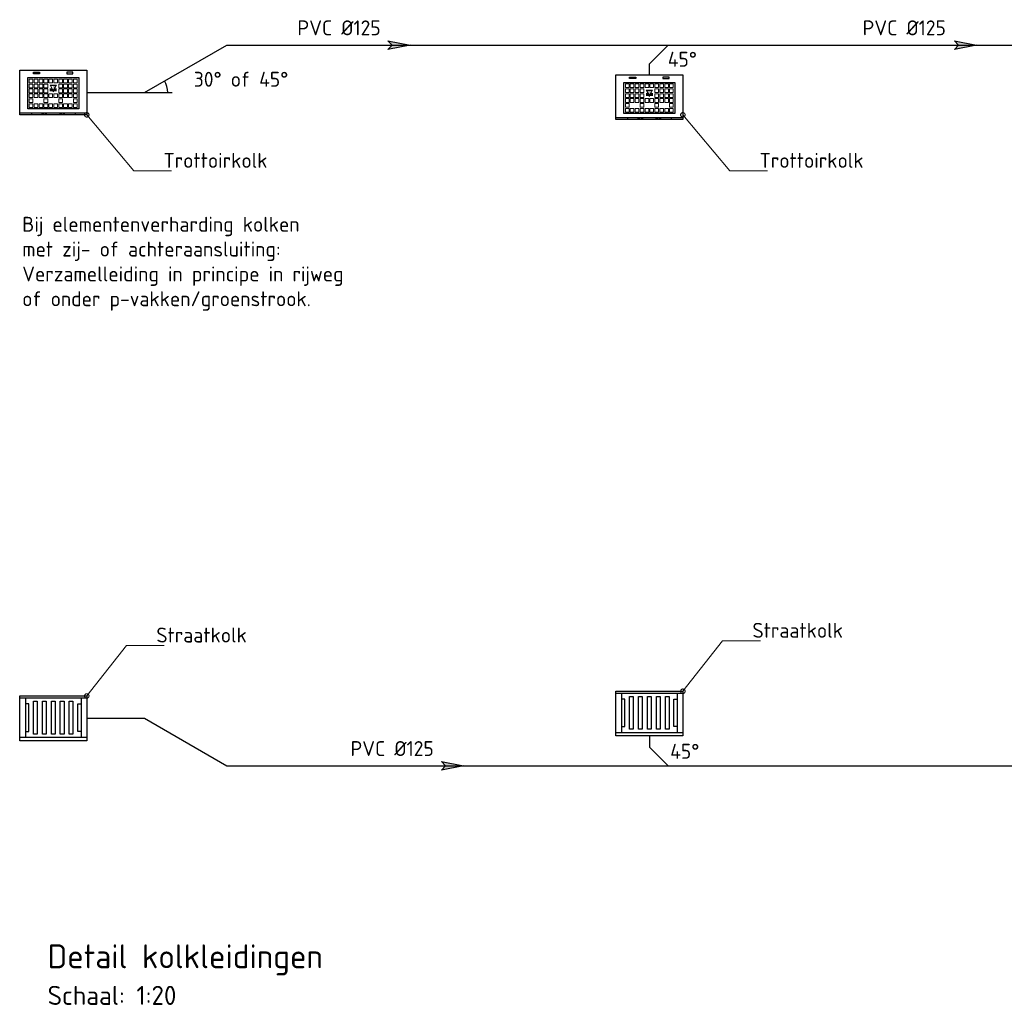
# Model space of a CAD drawing. Header units: metres. Extents: x 92403 to 95147, y 464428 to 465602.
# Tile 133 of 256: x 92600.13 to 92603.43, y 464978.37 to 464981.66. Entities that reach past the tile are written whole.
import ezdxf
from ezdxf import colors
from ezdxf.entities.mleader import LeaderData, LeaderLine
from ezdxf.math import Vec2, Vec3

# ---------------------------------------------------------------- set-up
doc = ezdxf.new("R2010")
doc.units = ezdxf.units.M
doc.linetypes.add('DASHED2', pattern=[0.375, 0.25, -0.125])
doc.linetypes.add('RI-HWA', pattern=[7.4, 5, -2.4])
doc.layers.get('0').update_dxf_attribs({"linetype": 'CONTINUOUS'})
for name, color, linetype, lineweight in [('B-WE-RI-HWA_KOLK-O', 150, 'CONTINUOUS', 18), ('B-WE-VH-DETAIL1-T25', 7, 'CONTINUOUS', 25), ('N-WE-RI-PUT_BETON-G', 7, 'CONTINUOUS', 35), ('R-WE-RI-HWA_TRANSPORTLEIDING-G', 150, 'RI-HWA', 35), ('X-XX-AL-DETAIL2-T25', 7, 'CONTINUOUS', 25), ('X-XX-AL-T25', 7, 'CONTINUOUS', 25), ('X-XX-AL-TEKENBLAD_TITELBLOK-T18', 10, 'CONTINUOUS', 18), ('X-XX-AL-VERWIJZING-T50', 7, 'CONTINUOUS', 50)]:
    doc.layers.add(name, color=color, linetype=linetype, lineweight=lineweight)
doc.styles.add('NLCS-ISO-ANNOTATIEF-T25', font='NLCS-ISO.ttf', dxfattribs={"height": 2.5})
doc.styles.add('NLCS-ISO-M10000-T50', font='NLCS-ISO.ttf', dxfattribs={"height": 50})
doc.styles.add('NLCS-ISO-M20-T25', font='NLCS-ISO.ttf', dxfattribs={"height": 0.05})
doc.styles.add('NLCS-ISO-M50-T18', font='NLCS-ISO.ttf', dxfattribs={"height": 0.09})
doc.styles.add('StyleLucida Sans Unicode', font='l_10646.ttf')

# ---------------------------------------------------------------- blocks, each defined once
blk = doc.blocks.new('_DotSmall')
at = {"const_width": 0.5}
blk.add_lwpolyline([(-0.0625, 0, 1), (0.0625, 0, 1)], format="xyb", close=True, dxfattribs=at)
blk = doc.blocks.new('stroomrichting 1')
at = {"layer": 'X-XX-AL-DETAIL2-T25', "linetype": 'Continuous', "transparency": 33554687}
h = blk.add_hatch(color=256, dxfattribs=at)
h.dxf.hatch_style = 1
h.paths.add_polyline_path([(38.6415, -2.6352), (38.7158, -2.6498), (38.6415, -2.6644), (38.6553, -2.6498)])
at = {"layer": 'X-XX-AL-DETAIL2-T25', "linetype": 'Continuous', "flags": 128}
blk.add_lwpolyline([(38.6415, -2.6352), (38.7158, -2.6498), (38.6415, -2.6644), (38.6553, -2.6498)], close=True, dxfattribs=at)

msp = doc.modelspace()

# ---------------------------------------------------------------- linework, layer by layer
at = {"layer": 'B-WE-RI-HWA_KOLK-O', "linetype": 'Continuous', "lineweight": 25, "flags": 128}
for points in [[(92600.125283, 464981.341672), (92600.125283, 464981.491672), (92600.350283, 464981.491672), (92600.350283, 464981.341672), (92600.125283, 464981.341672)], [(92600.173896, 464981.484387), (92600.191946, 464981.484387), (92600.191946, 464981.47974), (92600.171696, 464981.47974), (92600.171696, 464981.484387), (92600.173896, 464981.484387)], [(92600.301671, 464981.484387), (92600.283621, 464981.484387), (92600.283621, 464981.47974), (92600.303871, 464981.47974), (92600.303871, 464981.484387), (92600.301671, 464981.484387)], [(92602.125283, 464981.325831), (92602.125283, 464981.475831), (92602.350283, 464981.475831), (92602.350283, 464981.325831), (92602.125283, 464981.325831)], [(92602.173896, 464981.468546), (92602.191946, 464981.468546), (92602.191946, 464981.463899), (92602.171696, 464981.463899), (92602.171696, 464981.468546), (92602.173896, 464981.468546)], [(92602.301671, 464981.468546), (92602.283621, 464981.468546), (92602.283621, 464981.463899), (92602.303871, 464981.463899), (92602.303871, 464981.468546), (92602.301671, 464981.468546)], [(92600.125283, 464981.348041), (92600.350283, 464981.348041)], [(92600.164428, 464981.348041), (92600.164428, 464981.341672)], [(92600.311139, 464981.348041), (92600.311139, 464981.341672)], [(92602.125283, 464981.3322), (92602.350283, 464981.3322)], [(92602.164428, 464981.3322), (92602.164428, 464981.325831)], [(92602.311139, 464981.3322), (92602.311139, 464981.325831)], [(92602.125283, 464979.258027), (92602.125283, 464979.408027), (92602.350283, 464979.408027), (92602.350283, 464979.258027), (92602.125283, 464979.258027)], [(92600.125283, 464979.242186), (92600.125283, 464979.392186), (92600.350283, 464979.392186), (92600.350283, 464979.242186), (92600.125283, 464979.242186)], [(92600.125283, 464979.385451), (92600.350283, 464979.385451)], [(92600.14433, 464979.385451), (92600.14433, 464979.253918)], [(92600.331237, 464979.385451), (92600.331237, 464979.253918)], [(92602.125283, 464979.401292), (92602.350283, 464979.401292)], [(92602.14433, 464979.401292), (92602.14433, 464979.269759)], [(92602.14433, 464979.289307), (92602.15563, 464979.289307), (92602.15563, 464979.381744), (92602.14433, 464979.381744)], [(92602.331237, 464979.289307), (92602.319937, 464979.289307), (92602.319937, 464979.381744), (92602.331237, 464979.381744)], [(92602.331237, 464979.401292), (92602.331237, 464979.269759)], [(92600.14433, 464979.273466), (92600.15563, 464979.273466), (92600.15563, 464979.365903), (92600.14433, 464979.365903)], [(92600.331237, 464979.273466), (92600.319937, 464979.273466), (92600.319937, 464979.365903), (92600.331237, 464979.365903)], [(92600.125283, 464979.253918), (92600.350283, 464979.253918)], [(92602.125283, 464979.269759), (92602.350283, 464979.269759)]]:
    msp.add_lwpolyline(points, dxfattribs=at)
for points in [[(92600.152283, 464981.466465), (92600.323283, 464981.466465), (92600.323283, 464981.361465), (92600.152283, 464981.361465)], [(92602.152283, 464981.450624), (92602.323283, 464981.450624), (92602.323283, 464981.345624), (92602.152283, 464981.345624)], [(92600.184013, 464979.37489), (92600.184013, 464979.264479), (92600.171554, 464979.264479), (92600.171554, 464979.37489)], [(92600.214013, 464979.37489), (92600.214013, 464979.264479), (92600.201554, 464979.264479), (92600.201554, 464979.37489)], [(92600.244013, 464979.37489), (92600.244013, 464979.264479), (92600.231554, 464979.264479), (92600.231554, 464979.37489)], [(92600.274013, 464979.37489), (92600.274013, 464979.264479), (92600.261554, 464979.264479), (92600.261554, 464979.37489)], [(92600.304013, 464979.37489), (92600.304013, 464979.264479), (92600.291554, 464979.264479), (92600.291554, 464979.37489)], [(92602.184013, 464979.390731), (92602.184013, 464979.28032), (92602.171554, 464979.28032), (92602.171554, 464979.390731)], [(92602.214013, 464979.390731), (92602.214013, 464979.28032), (92602.201554, 464979.28032), (92602.201554, 464979.390731)], [(92602.244013, 464979.390731), (92602.244013, 464979.28032), (92602.231554, 464979.28032), (92602.231554, 464979.390731)], [(92602.274013, 464979.390731), (92602.274013, 464979.28032), (92602.261554, 464979.28032), (92602.261554, 464979.390731)], [(92602.304013, 464979.390731), (92602.304013, 464979.28032), (92602.291554, 464979.28032), (92602.291554, 464979.390731)]]:
    msp.add_lwpolyline(points, close=True, dxfattribs=at)
at = {"layer": 'B-WE-RI-HWA_KOLK-O', "linetype": 'Continuous', "lineweight": 25}
for centre in [(92600.207545, 464981.356681), (92600.268022, 464981.356681), (92602.207545, 464981.34084), (92602.268022, 464981.34084)]:
    msp.add_arc(centre, 0.013317, 220.452263, 319.547737, dxfattribs=at)
at = {"layer": 'N-WE-RI-PUT_BETON-G', "color": 7, "linetype": 'Continuous', "lineweight": 13}
for p, q in [((92600.157283, 464981.461465), (92600.169783, 464981.461465)), ((92600.157283, 464981.448965), (92600.157283, 464981.461465)), ((92600.169783, 464981.461465), (92600.169783, 464981.448965)), ((92600.173783, 464981.461465), (92600.186283, 464981.461465)), ((92600.173783, 464981.448965), (92600.173783, 464981.461465)), ((92600.186283, 464981.461465), (92600.186283, 464981.448965)), ((92600.190283, 464981.448965), (92600.190283, 464981.461465)), ((92600.190283, 464981.461465), (92600.202783, 464981.461465)), ((92600.202783, 464981.461465), (92600.202783, 464981.448965)), ((92600.206783, 464981.461465), (92600.219283, 464981.461465)), ((92600.206783, 464981.448965), (92600.206783, 464981.461465)), ((92600.219283, 464981.461465), (92600.219283, 464981.448965)), ((92600.223283, 464981.461465), (92600.235783, 464981.461465)), ((92600.223283, 464981.448965), (92600.223283, 464981.461465)), ((92600.235783, 464981.461465), (92600.235783, 464981.448965)), ((92600.239783, 464981.448965), (92600.239783, 464981.461465)), ((92600.239783, 464981.461465), (92600.252283, 464981.461465)), ((92600.252283, 464981.461465), (92600.252283, 464981.448965)), ((92600.256283, 464981.461465), (92600.268783, 464981.461465)), ((92600.256283, 464981.448965), (92600.256283, 464981.461465)), ((92600.268783, 464981.461465), (92600.268783, 464981.448965)), ((92600.272783, 464981.461465), (92600.285283, 464981.461465)), ((92600.272783, 464981.448965), (92600.272783, 464981.461465)), ((92600.285283, 464981.461465), (92600.285283, 464981.448965)), ((92600.289283, 464981.448965), (92600.289283, 464981.461465)), ((92600.289283, 464981.461465), (92600.301783, 464981.461465)), ((92600.301783, 464981.461465), (92600.301783, 464981.448965)), ((92600.305783, 464981.461465), (92600.318283, 464981.461465)), ((92600.305783, 464981.448965), (92600.305783, 464981.461465)), ((92600.318283, 464981.461465), (92600.318283, 464981.448965)), ((92600.169783, 464981.448965), (92600.157283, 464981.448965)), ((92600.157283, 464981.444965), (92600.169783, 464981.444965)), ((92600.157283, 464981.432465), (92600.157283, 464981.444965)), ((92600.169783, 464981.432465), (92600.157283, 464981.432465)), ((92600.157283, 464981.428465), (92600.169783, 464981.428465)), ((92600.157283, 464981.415965), (92600.157283, 464981.428465)), ((92600.169783, 464981.444965), (92600.169783, 464981.432465)), ((92600.169783, 464981.428465), (92600.169783, 464981.415965)), ((92600.186283, 464981.448965), (92600.173783, 464981.448965)), ((92600.173783, 464981.444965), (92600.186283, 464981.444965)), ((92600.173783, 464981.432465), (92600.173783, 464981.444965)), ((92600.186283, 464981.432465), (92600.173783, 464981.432465)), ((92600.173783, 464981.428465), (92600.186283, 464981.428465)), ((92600.173783, 464981.415965), (92600.173783, 464981.428465)), ((92600.186283, 464981.444965), (92600.186283, 464981.432465)), ((92600.186283, 464981.428465), (92600.186283, 464981.415965)), ((92600.202783, 464981.448965), (92600.190283, 464981.448965)), ((92600.190283, 464981.444965), (92600.202783, 464981.444965)), ((92600.190283, 464981.432465), (92600.190283, 464981.444965)), ((92600.202783, 464981.432465), (92600.190283, 464981.432465)), ((92600.190283, 464981.428465), (92600.202783, 464981.428465)), ((92600.190283, 464981.415965), (92600.190283, 464981.428465)), ((92600.202783, 464981.444965), (92600.202783, 464981.432465)), ((92600.202783, 464981.428465), (92600.202783, 464981.415965)), ((92600.219283, 464981.448965), (92600.206783, 464981.448965)), ((92600.206783, 464981.432465), (92600.206783, 464981.444965)), ((92600.206783, 464981.444965), (92600.219283, 464981.444965)), ((92600.219283, 464981.432465), (92600.206783, 464981.432465)), ((92600.206783, 464981.428465), (92600.219283, 464981.428465)), ((92600.206783, 464981.415965), (92600.206783, 464981.428465)), ((92600.219283, 464981.444965), (92600.219283, 464981.432465)), ((92600.219283, 464981.428465), (92600.219283, 464981.415965)), ((92600.235783, 464981.448965), (92600.223283, 464981.448965)), ((92600.226649, 464981.429308), (92600.232307, 464981.429308)), ((92600.226649, 464981.427074), (92600.23356, 464981.427074)), ((92600.226649, 464981.42484), (92600.234814, 464981.42484)), ((92600.226649, 464981.422606), (92600.236068, 464981.422606)), ((92600.22707, 464981.440714), (92600.248838, 464981.440714)), ((92600.22707, 464981.440714), (92600.233015, 464981.430121)), ((92600.228804, 464981.439699), (92600.247103, 464981.439699)), ((92600.228804, 464981.439699), (92600.237954, 464981.423396)), ((92600.231851, 464981.430121), (92600.237954, 464981.419246)), ((92600.231851, 464981.430121), (92600.233015, 464981.430121)), ((92600.237954, 464981.423396), (92600.247103, 464981.439699)), ((92600.237954, 464981.419246), (92600.244057, 464981.430121)), ((92600.252283, 464981.448965), (92600.239783, 464981.448965)), ((92600.23984, 464981.422606), (92600.249259, 464981.422606)), ((92600.241093, 464981.42484), (92600.249259, 464981.42484)), ((92600.242347, 464981.427074), (92600.249259, 464981.427074)), ((92600.242893, 464981.430121), (92600.248838, 464981.440714)), ((92600.242893, 464981.430121), (92600.244057, 464981.430121)), ((92600.243601, 464981.429308), (92600.249259, 464981.429308)), ((92600.268783, 464981.448965), (92600.256283, 464981.448965)), ((92600.256283, 464981.432465), (92600.256283, 464981.444965)), ((92600.256283, 464981.444965), (92600.268783, 464981.444965)), ((92600.268783, 464981.432465), (92600.256283, 464981.432465)), ((92600.256283, 464981.428465), (92600.268783, 464981.428465)), ((92600.256283, 464981.415965), (92600.256283, 464981.428465)), ((92600.268783, 464981.444965), (92600.268783, 464981.432465)), ((92600.268783, 464981.428465), (92600.268783, 464981.415965)), ((92600.285283, 464981.448965), (92600.272783, 464981.448965)), ((92600.272783, 464981.444965), (92600.285283, 464981.444965)), ((92600.272783, 464981.432465), (92600.272783, 464981.444965)), ((92600.285283, 464981.432465), (92600.272783, 464981.432465)), ((92600.272783, 464981.428465), (92600.285283, 464981.428465)), ((92600.272783, 464981.415965), (92600.272783, 464981.428465)), ((92600.285283, 464981.444965), (92600.285283, 464981.432465)), ((92600.285283, 464981.428465), (92600.285283, 464981.415965)), ((92600.301783, 464981.448965), (92600.289283, 464981.448965)), ((92600.289283, 464981.444965), (92600.301783, 464981.444965)), ((92600.289283, 464981.432465), (92600.289283, 464981.444965)), ((92600.301783, 464981.432465), (92600.289283, 464981.432465)), ((92600.289283, 464981.428465), (92600.301783, 464981.428465)), ((92600.289283, 464981.415965), (92600.289283, 464981.428465)), ((92600.301783, 464981.444965), (92600.301783, 464981.432465)), ((92600.301783, 464981.428465), (92600.301783, 464981.415965)), ((92600.318283, 464981.448965), (92600.305783, 464981.448965)), ((92600.305783, 464981.432465), (92600.305783, 464981.444965)), ((92600.305783, 464981.444965), (92600.318283, 464981.444965)), ((92600.318283, 464981.432465), (92600.305783, 464981.432465)), ((92600.305783, 464981.428465), (92600.318283, 464981.428465)), ((92600.305783, 464981.415965), (92600.305783, 464981.428465)), ((92600.318283, 464981.444965), (92600.318283, 464981.432465)), ((92600.318283, 464981.428465), (92600.318283, 464981.415965)), ((92602.157283, 464981.445624), (92602.169783, 464981.445624)), ((92602.157283, 464981.433124), (92602.157283, 464981.445624)), ((92602.169783, 464981.433124), (92602.157283, 464981.433124)), ((92602.157283, 464981.429124), (92602.169783, 464981.429124)), ((92602.157283, 464981.416624), (92602.157283, 464981.429124)), ((92602.169783, 464981.445624), (92602.169783, 464981.433124)), ((92602.169783, 464981.429124), (92602.169783, 464981.416624)), ((92602.173783, 464981.445624), (92602.186283, 464981.445624)), ((92602.173783, 464981.433124), (92602.173783, 464981.445624)), ((92602.186283, 464981.433124), (92602.173783, 464981.433124)), ((92602.173783, 464981.429124), (92602.186283, 464981.429124)), ((92602.173783, 464981.416624), (92602.173783, 464981.429124)), ((92602.186283, 464981.445624), (92602.186283, 464981.433124)), ((92602.186283, 464981.429124), (92602.186283, 464981.416624)), ((92602.190283, 464981.433124), (92602.190283, 464981.445624)), ((92602.190283, 464981.445624), (92602.202783, 464981.445624)), ((92602.202783, 464981.433124), (92602.190283, 464981.433124)), ((92602.190283, 464981.429124), (92602.202783, 464981.429124)), ((92602.190283, 464981.416624), (92602.190283, 464981.429124)), ((92602.202783, 464981.445624), (92602.202783, 464981.433124)), ((92602.202783, 464981.429124), (92602.202783, 464981.416624)), ((92602.206783, 464981.445624), (92602.219283, 464981.445624)), ((92602.206783, 464981.433124), (92602.206783, 464981.445624)), ((92602.219283, 464981.433124), (92602.206783, 464981.433124)), ((92602.206783, 464981.416624), (92602.206783, 464981.429124)), ((92602.206783, 464981.429124), (92602.219283, 464981.429124)), ((92602.219283, 464981.445624), (92602.219283, 464981.433124)), ((92602.219283, 464981.429124), (92602.219283, 464981.416624)), ((92602.223283, 464981.445624), (92602.235783, 464981.445624)), ((92602.223283, 464981.433124), (92602.223283, 464981.445624)), ((92602.235783, 464981.433124), (92602.223283, 464981.433124)), ((92602.22707, 464981.424873), (92602.248838, 464981.424873)), ((92602.22707, 464981.424873), (92602.233015, 464981.41428)), ((92602.228804, 464981.423858), (92602.247103, 464981.423858)), ((92602.228804, 464981.423858), (92602.237954, 464981.407555)), ((92602.235783, 464981.445624), (92602.235783, 464981.433124)), ((92602.237954, 464981.407555), (92602.247103, 464981.423858)), ((92602.239783, 464981.433124), (92602.239783, 464981.445624)), ((92602.239783, 464981.445624), (92602.252283, 464981.445624)), ((92602.252283, 464981.433124), (92602.239783, 464981.433124)), ((92602.242893, 464981.41428), (92602.248838, 464981.424873)), ((92602.252283, 464981.445624), (92602.252283, 464981.433124)), ((92602.256283, 464981.445624), (92602.268783, 464981.445624)), ((92602.256283, 464981.433124), (92602.256283, 464981.445624)), ((92602.268783, 464981.433124), (92602.256283, 464981.433124)), ((92602.256283, 464981.416624), (92602.256283, 464981.429124)), ((92602.256283, 464981.429124), (92602.268783, 464981.429124)), ((92602.268783, 464981.445624), (92602.268783, 464981.433124)), ((92602.268783, 464981.429124), (92602.268783, 464981.416624)), ((92602.272783, 464981.445624), (92602.285283, 464981.445624)), ((92602.272783, 464981.433124), (92602.272783, 464981.445624)), ((92602.285283, 464981.433124), (92602.272783, 464981.433124)), ((92602.272783, 464981.429124), (92602.285283, 464981.429124)), ((92602.272783, 464981.416624), (92602.272783, 464981.429124)), ((92602.285283, 464981.445624), (92602.285283, 464981.433124)), ((92602.285283, 464981.429124), (92602.285283, 464981.416624)), ((92602.289283, 464981.433124), (92602.289283, 464981.445624)), ((92602.289283, 464981.445624), (92602.301783, 464981.445624)), ((92602.301783, 464981.433124), (92602.289283, 464981.433124)), ((92602.289283, 464981.429124), (92602.301783, 464981.429124)), ((92602.289283, 464981.416624), (92602.289283, 464981.429124)), ((92602.301783, 464981.445624), (92602.301783, 464981.433124)), ((92602.301783, 464981.429124), (92602.301783, 464981.416624)), ((92602.305783, 464981.445624), (92602.318283, 464981.445624)), ((92602.305783, 464981.433124), (92602.305783, 464981.445624)), ((92602.318283, 464981.433124), (92602.305783, 464981.433124)), ((92602.305783, 464981.416624), (92602.305783, 464981.429124)), ((92602.305783, 464981.429124), (92602.318283, 464981.429124)), ((92602.318283, 464981.445624), (92602.318283, 464981.433124)), ((92602.318283, 464981.429124), (92602.318283, 464981.416624)), ((92600.169783, 464981.415965), (92600.157283, 464981.415965)), ((92600.157283, 464981.411965), (92600.169783, 464981.411965)), ((92600.157283, 464981.399465), (92600.157283, 464981.411965)), ((92600.169783, 464981.399465), (92600.157283, 464981.399465)), ((92600.157283, 464981.395465), (92600.169783, 464981.395465)), ((92600.157283, 464981.382965), (92600.157283, 464981.395465)), ((92600.169783, 464981.411965), (92600.169783, 464981.399465)), ((92600.169783, 464981.395465), (92600.169783, 464981.382965)), ((92600.186283, 464981.415965), (92600.173783, 464981.415965)), ((92600.173783, 464981.411965), (92600.186283, 464981.411965)), ((92600.173783, 464981.399465), (92600.173783, 464981.411965)), ((92600.186283, 464981.399465), (92600.173783, 464981.399465)), ((92600.186283, 464981.411965), (92600.186283, 464981.399465)), ((92600.202783, 464981.415965), (92600.190283, 464981.415965)), ((92600.190283, 464981.411965), (92600.202783, 464981.411965)), ((92600.190283, 464981.399465), (92600.190283, 464981.411965)), ((92600.202783, 464981.399465), (92600.190283, 464981.399465)), ((92600.202783, 464981.411965), (92600.202783, 464981.399465)), ((92600.219283, 464981.415965), (92600.206783, 464981.415965)), ((92600.206783, 464981.399465), (92600.206783, 464981.411965)), ((92600.206783, 464981.411965), (92600.219283, 464981.411965)), ((92600.219283, 464981.399465), (92600.206783, 464981.399465)), ((92600.206783, 464981.395465), (92600.219283, 464981.395465)), ((92600.206783, 464981.382965), (92600.206783, 464981.395465)), ((92600.219283, 464981.411965), (92600.219283, 464981.399465)), ((92600.219283, 464981.395465), (92600.219283, 464981.382965)), ((92600.223283, 464981.411965), (92600.235783, 464981.411965)), ((92600.223283, 464981.399465), (92600.223283, 464981.411965)), ((92600.235783, 464981.399465), (92600.223283, 464981.399465)), ((92600.235783, 464981.411965), (92600.235783, 464981.399465)), ((92600.239783, 464981.411965), (92600.252283, 464981.411965)), ((92600.239783, 464981.399465), (92600.239783, 464981.411965)), ((92600.252283, 464981.399465), (92600.239783, 464981.399465)), ((92600.252283, 464981.411965), (92600.252283, 464981.399465)), ((92600.268783, 464981.415965), (92600.256283, 464981.415965)), ((92600.256283, 464981.399465), (92600.256283, 464981.411965)), ((92600.256283, 464981.411965), (92600.268783, 464981.411965)), ((92600.268783, 464981.399465), (92600.256283, 464981.399465)), ((92600.256283, 464981.395465), (92600.268783, 464981.395465)), ((92600.256283, 464981.382965), (92600.256283, 464981.395465)), ((92600.268783, 464981.411965), (92600.268783, 464981.399465)), ((92600.268783, 464981.395465), (92600.268783, 464981.382965)), ((92600.285283, 464981.415965), (92600.272783, 464981.415965)), ((92600.272783, 464981.411965), (92600.285283, 464981.411965)), ((92600.272783, 464981.399465), (92600.272783, 464981.411965)), ((92600.285283, 464981.399465), (92600.272783, 464981.399465)), ((92600.285283, 464981.411965), (92600.285283, 464981.399465)), ((92600.301783, 464981.415965), (92600.289283, 464981.415965)), ((92600.289283, 464981.411965), (92600.301783, 464981.411965)), ((92600.289283, 464981.399465), (92600.289283, 464981.411965)), ((92600.301783, 464981.399465), (92600.289283, 464981.399465)), ((92600.301783, 464981.411965), (92600.301783, 464981.399465)), ((92600.318283, 464981.415965), (92600.305783, 464981.415965)), ((92600.305783, 464981.399465), (92600.305783, 464981.411965)), ((92600.305783, 464981.411965), (92600.318283, 464981.411965)), ((92600.318283, 464981.399465), (92600.305783, 464981.399465)), ((92600.305783, 464981.395465), (92600.318283, 464981.395465)), ((92600.305783, 464981.382965), (92600.305783, 464981.395465)), ((92600.318283, 464981.411965), (92600.318283, 464981.399465)), ((92600.318283, 464981.395465), (92600.318283, 464981.382965)), ((92602.169783, 464981.416624), (92602.157283, 464981.416624)), ((92602.157283, 464981.412624), (92602.169783, 464981.412624)), ((92602.157283, 464981.400124), (92602.157283, 464981.412624)), ((92602.169783, 464981.400124), (92602.157283, 464981.400124)), ((92602.157283, 464981.396124), (92602.169783, 464981.396124)), ((92602.157283, 464981.383624), (92602.157283, 464981.396124)), ((92602.169783, 464981.412624), (92602.169783, 464981.400124)), ((92602.169783, 464981.396124), (92602.169783, 464981.383624)), ((92602.186283, 464981.416624), (92602.173783, 464981.416624)), ((92602.173783, 464981.412624), (92602.186283, 464981.412624)), ((92602.173783, 464981.400124), (92602.173783, 464981.412624)), ((92602.186283, 464981.400124), (92602.173783, 464981.400124)), ((92602.173783, 464981.396124), (92602.186283, 464981.396124)), ((92602.173783, 464981.383624), (92602.173783, 464981.396124)), ((92602.186283, 464981.412624), (92602.186283, 464981.400124)), ((92602.186283, 464981.396124), (92602.186283, 464981.383624)), ((92602.202783, 464981.416624), (92602.190283, 464981.416624)), ((92602.190283, 464981.412624), (92602.202783, 464981.412624)), ((92602.190283, 464981.400124), (92602.190283, 464981.412624)), ((92602.202783, 464981.400124), (92602.190283, 464981.400124)), ((92602.190283, 464981.396124), (92602.202783, 464981.396124)), ((92602.190283, 464981.383624), (92602.190283, 464981.396124)), ((92602.202783, 464981.412624), (92602.202783, 464981.400124)), ((92602.202783, 464981.396124), (92602.202783, 464981.383624)), ((92602.219283, 464981.416624), (92602.206783, 464981.416624)), ((92602.206783, 464981.412624), (92602.219283, 464981.412624)), ((92602.206783, 464981.400124), (92602.206783, 464981.412624)), ((92602.219283, 464981.400124), (92602.206783, 464981.400124)), ((92602.206783, 464981.383624), (92602.206783, 464981.396124)), ((92602.206783, 464981.396124), (92602.219283, 464981.396124)), ((92602.219283, 464981.412624), (92602.219283, 464981.400124)), ((92602.219283, 464981.396124), (92602.219283, 464981.383624)), ((92602.223283, 464981.396124), (92602.235783, 464981.396124)), ((92602.223283, 464981.383624), (92602.223283, 464981.396124)), ((92602.226649, 464981.413467), (92602.232307, 464981.413467)), ((92602.226649, 464981.411233), (92602.23356, 464981.411233)), ((92602.226649, 464981.408999), (92602.234814, 464981.408999)), ((92602.226649, 464981.406765), (92602.236068, 464981.406765)), ((92602.231851, 464981.41428), (92602.237954, 464981.403405)), ((92602.231851, 464981.41428), (92602.233015, 464981.41428)), ((92602.235783, 464981.396124), (92602.235783, 464981.383624)), ((92602.237954, 464981.403405), (92602.244057, 464981.41428)), ((92602.239783, 464981.396124), (92602.252283, 464981.396124)), ((92602.239783, 464981.383624), (92602.239783, 464981.396124)), ((92602.23984, 464981.406765), (92602.249259, 464981.406765)), ((92602.241093, 464981.408999), (92602.249259, 464981.408999)), ((92602.242347, 464981.411233), (92602.249259, 464981.411233)), ((92602.242893, 464981.41428), (92602.244057, 464981.41428)), ((92602.243601, 464981.413467), (92602.249259, 464981.413467)), ((92602.252283, 464981.396124), (92602.252283, 464981.383624)), ((92602.268783, 464981.416624), (92602.256283, 464981.416624)), ((92602.256283, 464981.412624), (92602.268783, 464981.412624)), ((92602.256283, 464981.400124), (92602.256283, 464981.412624)), ((92602.268783, 464981.400124), (92602.256283, 464981.400124)), ((92602.256283, 464981.383624), (92602.256283, 464981.396124)), ((92602.256283, 464981.396124), (92602.268783, 464981.396124)), ((92602.268783, 464981.412624), (92602.268783, 464981.400124)), ((92602.268783, 464981.396124), (92602.268783, 464981.383624)), ((92602.285283, 464981.416624), (92602.272783, 464981.416624)), ((92602.272783, 464981.412624), (92602.285283, 464981.412624)), ((92602.272783, 464981.400124), (92602.272783, 464981.412624)), ((92602.285283, 464981.400124), (92602.272783, 464981.400124)), ((92602.272783, 464981.396124), (92602.285283, 464981.396124)), ((92602.272783, 464981.383624), (92602.272783, 464981.396124)), ((92602.285283, 464981.412624), (92602.285283, 464981.400124)), ((92602.285283, 464981.396124), (92602.285283, 464981.383624)), ((92602.301783, 464981.416624), (92602.289283, 464981.416624)), ((92602.289283, 464981.412624), (92602.301783, 464981.412624)), ((92602.289283, 464981.400124), (92602.289283, 464981.412624)), ((92602.301783, 464981.400124), (92602.289283, 464981.400124)), ((92602.289283, 464981.396124), (92602.301783, 464981.396124)), ((92602.289283, 464981.383624), (92602.289283, 464981.396124)), ((92602.301783, 464981.412624), (92602.301783, 464981.400124)), ((92602.301783, 464981.396124), (92602.301783, 464981.383624)), ((92602.318283, 464981.416624), (92602.305783, 464981.416624)), ((92602.305783, 464981.412624), (92602.318283, 464981.412624)), ((92602.305783, 464981.400124), (92602.305783, 464981.412624)), ((92602.318283, 464981.400124), (92602.305783, 464981.400124)), ((92602.305783, 464981.383624), (92602.305783, 464981.396124)), ((92602.305783, 464981.396124), (92602.318283, 464981.396124)), ((92602.318283, 464981.412624), (92602.318283, 464981.400124)), ((92602.318283, 464981.396124), (92602.318283, 464981.383624)), ((92600.169783, 464981.382965), (92600.157283, 464981.382965)), ((92600.157283, 464981.378965), (92600.169783, 464981.378965)), ((92600.157283, 464981.366465), (92600.157283, 464981.378965)), ((92600.169783, 464981.366465), (92600.157283, 464981.366465)), ((92600.169783, 464981.378965), (92600.169783, 464981.366465)), ((92600.173783, 464981.378965), (92600.186283, 464981.378965)), ((92600.173783, 464981.366465), (92600.173783, 464981.378965)), ((92600.186283, 464981.366465), (92600.173783, 464981.366465)), ((92600.186283, 464981.378965), (92600.186283, 464981.366465)), ((92600.190283, 464981.378965), (92600.202783, 464981.378965)), ((92600.190283, 464981.366465), (92600.190283, 464981.378965)), ((92600.202783, 464981.366465), (92600.190283, 464981.366465)), ((92600.202783, 464981.378965), (92600.202783, 464981.366465)), ((92600.219283, 464981.382965), (92600.206783, 464981.382965)), ((92600.206783, 464981.366465), (92600.206783, 464981.378965)), ((92600.206783, 464981.378965), (92600.219283, 464981.378965)), ((92600.219283, 464981.366465), (92600.206783, 464981.366465)), ((92600.219283, 464981.378965), (92600.219283, 464981.366465)), ((92600.223283, 464981.378965), (92600.235783, 464981.378965)), ((92600.223283, 464981.366465), (92600.223283, 464981.378965)), ((92600.235783, 464981.366465), (92600.223283, 464981.366465)), ((92600.235783, 464981.378965), (92600.235783, 464981.366465)), ((92600.239783, 464981.378965), (92600.252283, 464981.378965)), ((92600.239783, 464981.366465), (92600.239783, 464981.378965)), ((92600.252283, 464981.366465), (92600.239783, 464981.366465)), ((92600.252283, 464981.378965), (92600.252283, 464981.366465)), ((92600.268783, 464981.382965), (92600.256283, 464981.382965)), ((92600.256283, 464981.366465), (92600.256283, 464981.378965)), ((92600.256283, 464981.378965), (92600.268783, 464981.378965)), ((92600.268783, 464981.366465), (92600.256283, 464981.366465)), ((92600.268783, 464981.378965), (92600.268783, 464981.366465)), ((92600.272783, 464981.378965), (92600.285283, 464981.378965)), ((92600.272783, 464981.366465), (92600.272783, 464981.378965)), ((92600.285283, 464981.366465), (92600.272783, 464981.366465)), ((92600.285283, 464981.378965), (92600.285283, 464981.366465)), ((92600.289283, 464981.378965), (92600.301783, 464981.378965)), ((92600.289283, 464981.366465), (92600.289283, 464981.378965)), ((92600.301783, 464981.366465), (92600.289283, 464981.366465)), ((92600.301783, 464981.378965), (92600.301783, 464981.366465)), ((92600.318283, 464981.382965), (92600.305783, 464981.382965)), ((92600.305783, 464981.366465), (92600.305783, 464981.378965)), ((92600.305783, 464981.378965), (92600.318283, 464981.378965)), ((92600.318283, 464981.366465), (92600.305783, 464981.366465)), ((92600.318283, 464981.378965), (92600.318283, 464981.366465)), ((92602.169783, 464981.383624), (92602.157283, 464981.383624)), ((92602.157283, 464981.379624), (92602.169783, 464981.379624)), ((92602.157283, 464981.367124), (92602.157283, 464981.379624)), ((92602.169783, 464981.367124), (92602.157283, 464981.367124)), ((92602.157283, 464981.363124), (92602.169783, 464981.363124)), ((92602.157283, 464981.350624), (92602.157283, 464981.363124)), ((92602.169783, 464981.379624), (92602.169783, 464981.367124)), ((92602.169783, 464981.363124), (92602.169783, 464981.350624)), ((92602.186283, 464981.383624), (92602.173783, 464981.383624)), ((92602.173783, 464981.363124), (92602.186283, 464981.363124)), ((92602.173783, 464981.350624), (92602.173783, 464981.363124)), ((92602.186283, 464981.363124), (92602.186283, 464981.350624)), ((92602.202783, 464981.383624), (92602.190283, 464981.383624)), ((92602.190283, 464981.363124), (92602.202783, 464981.363124)), ((92602.190283, 464981.350624), (92602.190283, 464981.363124)), ((92602.202783, 464981.363124), (92602.202783, 464981.350624)), ((92602.219283, 464981.383624), (92602.206783, 464981.383624)), ((92602.206783, 464981.379624), (92602.219283, 464981.379624)), ((92602.206783, 464981.367124), (92602.206783, 464981.379624)), ((92602.219283, 464981.367124), (92602.206783, 464981.367124)), ((92602.206783, 464981.350624), (92602.206783, 464981.363124)), ((92602.206783, 464981.363124), (92602.219283, 464981.363124)), ((92602.219283, 464981.379624), (92602.219283, 464981.367124)), ((92602.219283, 464981.363124), (92602.219283, 464981.350624)), ((92602.235783, 464981.383624), (92602.223283, 464981.383624)), ((92602.223283, 464981.363124), (92602.235783, 464981.363124)), ((92602.223283, 464981.350624), (92602.223283, 464981.363124)), ((92602.235783, 464981.363124), (92602.235783, 464981.350624)), ((92602.252283, 464981.383624), (92602.239783, 464981.383624)), ((92602.239783, 464981.363124), (92602.252283, 464981.363124)), ((92602.239783, 464981.350624), (92602.239783, 464981.363124)), ((92602.252283, 464981.363124), (92602.252283, 464981.350624)), ((92602.268783, 464981.383624), (92602.256283, 464981.383624)), ((92602.256283, 464981.379624), (92602.268783, 464981.379624)), ((92602.256283, 464981.367124), (92602.256283, 464981.379624)), ((92602.268783, 464981.367124), (92602.256283, 464981.367124)), ((92602.256283, 464981.350624), (92602.256283, 464981.363124)), ((92602.256283, 464981.363124), (92602.268783, 464981.363124)), ((92602.268783, 464981.379624), (92602.268783, 464981.367124)), ((92602.268783, 464981.363124), (92602.268783, 464981.350624)), ((92602.285283, 464981.383624), (92602.272783, 464981.383624)), ((92602.272783, 464981.363124), (92602.285283, 464981.363124)), ((92602.272783, 464981.350624), (92602.272783, 464981.363124)), ((92602.285283, 464981.363124), (92602.285283, 464981.350624)), ((92602.301783, 464981.383624), (92602.289283, 464981.383624)), ((92602.289283, 464981.363124), (92602.301783, 464981.363124)), ((92602.289283, 464981.350624), (92602.289283, 464981.363124)), ((92602.301783, 464981.363124), (92602.301783, 464981.350624)), ((92602.318283, 464981.383624), (92602.305783, 464981.383624)), ((92602.305783, 464981.379624), (92602.318283, 464981.379624)), ((92602.305783, 464981.367124), (92602.305783, 464981.379624)), ((92602.318283, 464981.367124), (92602.305783, 464981.367124)), ((92602.305783, 464981.350624), (92602.305783, 464981.363124)), ((92602.305783, 464981.363124), (92602.318283, 464981.363124)), ((92602.318283, 464981.379624), (92602.318283, 464981.367124)), ((92602.318283, 464981.363124), (92602.318283, 464981.350624)), ((92602.169783, 464981.350624), (92602.157283, 464981.350624)), ((92602.186283, 464981.350624), (92602.173783, 464981.350624)), ((92602.202783, 464981.350624), (92602.190283, 464981.350624)), ((92602.219283, 464981.350624), (92602.206783, 464981.350624)), ((92602.235783, 464981.350624), (92602.223283, 464981.350624)), ((92602.252283, 464981.350624), (92602.239783, 464981.350624)), ((92602.268783, 464981.350624), (92602.256283, 464981.350624)), ((92602.285283, 464981.350624), (92602.272783, 464981.350624)), ((92602.301783, 464981.350624), (92602.289283, 464981.350624)), ((92602.318283, 464981.350624), (92602.305783, 464981.350624))]:
    msp.add_line(p, q, dxfattribs=at)
at = {"layer": 'R-WE-RI-HWA_TRANSPORTLEIDING-G', "linetype": 'Continuous', "lineweight": 25, "flags": 128}
for points in [[(92600.350283, 464981.416672), (92600.544144, 464981.416672), (92600.819815, 464981.575831), (92606.921028, 464981.575831)], [(92600.350283, 464979.317186), (92600.544144, 464979.317186), (92600.819815, 464979.158027), (92605.083724, 464979.158027), (92605.220231, 464979.294534), (92605.220231, 464981.512892), (92605.283171, 464981.575831)], [(92602.237783, 464981.475831), (92602.237783, 464981.512892), (92602.300723, 464981.575831)], [(92602.237783, 464979.258027), (92602.237783, 464979.220966), (92602.300723, 464979.158027)]]:
    msp.add_lwpolyline(points, dxfattribs=at)
at = {"layer": 'X-XX-AL-T25', "linetype": 'DASHED2', "ltscale": 5, "flags": 128}
msp.add_lwpolyline([(92600.544144, 464981.416672), (92600.63709, 464981.416672)], dxfattribs=at)
at = {"layer": 'X-XX-AL-T25', "linetype": 'Continuous'}
msp.add_arc((92600.544144, 464981.416672), 0.077783, 360, 30, dxfattribs=at)

# ---------------------------------------------------------------- block references
at = {"layer": 'X-XX-AL-DETAIL2-T25', "linetype": 'Continuous'}
for p in [(92562.719285, 464984.225634), (92564.619698, 464984.225634), (92562.899004, 464981.80783)]:
    msp.add_blockref('stroomrichting 1', p, dxfattribs=at)

# ---------------------------------------------------------------- texts
at = {"layer": 'B-WE-VH-DETAIL1-T25', "insert": (92600.13367, 464980.999645), "char_height": 0.05, "attachment_point": 1, "style": 'NLCS-ISO-M20-T25'}
msp.add_mtext_dynamic_manual_height_columns('Bij elementenverharding kolken\\Pmet zij- of achteraansluiting:\\PVerzamelleiding in principe in rijweg\\Pof onder p-vakken/groenstrook.', width=6.22347102, gutter_width=0.35, heights=[0], dxfattribs=at)
at = {"layer": 'N-WE-RI-PUT_BETON-G', "color": 7, "linetype": 'Continuous', "lineweight": 13, "style": 'StyleLucida Sans Unicode', "width": 0.88461}
for s, height, p in [('T B', 0.0052806, (92600.232742, 464981.433175)), ('S', 0.005281, (92600.23608, 464981.426723)), ('T B', 0.0052806, (92602.232742, 464981.417334)), ('S', 0.005281, (92602.23608, 464981.410882))]:
    msp.add_text(s, height=height, rotation=360, dxfattribs=at).set_placement(p)
at = {"layer": 'X-XX-AL-T25', "char_height": 0.05, "attachment_point": 1, "rotation": 360, "style": 'NLCS-ISO-ANNOTATIEF-T25'}
for s, insert in [('PVC %%C125', (92601.057175, 464981.658546)), ('PVC %%C125', (92602.95341, 464981.658546)), ('45%%D', (92602.299726, 464981.5531)), ('30%%D of 45%%D', (92600.709415, 464981.48607)), ('PVC %%C125', (92601.235219, 464979.240742)), ('45%%D', (92602.307791, 464979.231601))]:
    msp.add_mtext_dynamic_manual_height_columns(s, width=0.90665204, gutter_width=0.25, heights=[0], dxfattribs=dict(at, insert=insert))
at = {"layer": 'X-XX-AL-VERWIJZING-T50', "attachment_point": 7, "style": 'NLCS-ISO-M10000-T50'}
for s, insert, char_height, width in [('Detail kolkleidingen', (92600.218973, 464978.454584), 0.08, 3.24522568), ('Schaal: 1:20', (92600.218973, 464978.355704), 0.064, 2.59618054)]:
    msp.add_mtext(s, dxfattribs=dict(at, insert=insert, char_height=char_height, width=width))

# ---------------------------------------------------------------- leaders
at = {"layer": 'X-XX-AL-TEKENBLAD_TITELBLOK-T18', "color": 0}
ml = msp.add_multileader_mtext('Standard', dxfattribs=at)
ml.set_content('{\\C0;Trottoirkolk}', color=10, style='NLCS-ISO-M50-T18')
ml.set_leader_properties(color=256, lineweight=-1)
ml.set_arrow_properties(name='DOTSMALL')
ml.build(insert=Vec2(0, 0))
ml.multileader.update_dxf_attribs({"has_dogleg": 0, "text_left_attachment_type": 6, "text_right_attachment_type": 6, "dogleg_length": 0.09, "arrow_head_size": 0.03, "scale": 0.02})
ctx = ml.context
ctx.base_point, ctx.scale, ctx.char_height, ctx.arrow_head_size, ctx.landing_gap_size, ctx.plane_origin = Vec3(92600.507781, 464981.153788), 0.02, 0.05, 0.03, 0.1, Vec3(92600.339584, 464981.064245)
ctx.left_attachment, ctx.right_attachment = 6, 6
notes = []
notes.append((ctx, [(0, (1, 1, 0), (92600.417781, 464981.153788), (1, 0), 0.09, [(0, [(92600.350283, 464981.341672)], 0, [])])]))
ctx.mtext.insert, ctx.mtext.rotation, ctx.mtext.width, ctx.mtext.flow_direction = Vec3(92600.607781, 464981.213788), 6.28318531, 1.32766201, 5
ml = msp.add_multileader_mtext('Standard', dxfattribs=at)
ml.set_content('{\\C0;Trottoirkolk}', color=10, style='NLCS-ISO-M50-T18')
ml.set_leader_properties(color=256, lineweight=-1)
ml.set_arrow_properties(name='DOTSMALL')
ml.build(insert=Vec2(0, 0))
ml.multileader.update_dxf_attribs({"has_dogleg": 0, "text_left_attachment_type": 6, "text_right_attachment_type": 6, "dogleg_length": 0.09, "arrow_head_size": 0.03, "scale": 0.02})
ctx = ml.context
ctx.base_point, ctx.scale, ctx.char_height, ctx.arrow_head_size, ctx.landing_gap_size, ctx.plane_origin = Vec3(92602.507781, 464981.153788), 0.02, 0.05, 0.03, 0.1, Vec3(92602.339584, 464981.064245)
ctx.left_attachment, ctx.right_attachment = 6, 6
notes.append((ctx, [(0, (1, 1, 0), (92602.417781, 464981.153788), (1, 0), 0.09, [(0, [(92602.350283, 464981.341672)], 0, [])])]))
ctx.mtext.insert, ctx.mtext.rotation, ctx.mtext.width, ctx.mtext.flow_direction = Vec3(92602.607781, 464981.213788), 6.28318531, 1.32766201, 5
ml = msp.add_multileader_mtext('Standard', dxfattribs=at)
ml.set_content('{\\C0;Straatkolk}', color=10, style='NLCS-ISO-M50-T18')
ml.set_leader_properties(color=256, lineweight=-1)
ml.set_arrow_properties(name='DOTSMALL')
ml.build(insert=Vec2(0, 0))
ml.multileader.update_dxf_attribs({"has_dogleg": 0, "text_left_attachment_type": 6, "text_right_attachment_type": 6, "dogleg_length": 0.09, "arrow_head_size": 0.03, "scale": 0.02})
ctx = ml.context
ctx.base_point, ctx.scale, ctx.char_height, ctx.arrow_head_size, ctx.landing_gap_size, ctx.plane_origin = Vec3(92602.483711, 464979.577356), 0.02, 0.05, 0.03, 0.1, Vec3(92602.339584, 464978.574724)
ctx.left_attachment, ctx.right_attachment = 6, 6
notes.append((ctx, [(0, (1, 1, 0), (92602.393711, 464979.577356), (1, 0), 0.09, [(0, [(92602.350283, 464979.408027)], 0, [])])]))
ctx.mtext.insert, ctx.mtext.rotation, ctx.mtext.width, ctx.mtext.flow_direction = Vec3(92602.583711, 464979.637356), 6.28318531, 1.32766201, 5
ml = msp.add_multileader_mtext('Standard', dxfattribs=at)
ml.set_content('{\\C0;Straatkolk}', color=10, style='NLCS-ISO-M50-T18')
ml.set_leader_properties(color=256, lineweight=-1)
ml.set_arrow_properties(name='DOTSMALL')
ml.build(insert=Vec2(0, 0))
ml.multileader.update_dxf_attribs({"has_dogleg": 0, "text_left_attachment_type": 6, "text_right_attachment_type": 6, "dogleg_length": 0.09, "arrow_head_size": 0.03, "scale": 0.02})
ctx = ml.context
ctx.base_point, ctx.scale, ctx.char_height, ctx.arrow_head_size, ctx.landing_gap_size, ctx.plane_origin = Vec3(92600.483711, 464979.561515), 0.02, 0.05, 0.03, 0.1, Vec3(92600.339584, 464978.574724)
ctx.left_attachment, ctx.right_attachment = 6, 6
notes.append((ctx, [(0, (1, 1, 0), (92600.393711, 464979.561515), (1, 0), 0.09, [(0, [(92600.350283, 464979.392186)], 0, [])])]))
ctx.mtext.insert, ctx.mtext.rotation, ctx.mtext.width, ctx.mtext.flow_direction = Vec3(92600.583711, 464979.621515), 6.28318531, 1.32766201, 5
for ctx, leaders in notes:
    for number, flags, end, landing, length, lines in leaders:
        leader = LeaderData()
        leader.index, (leader.has_last_leader_line, leader.has_dogleg_vector, leader.attachment_direction) = number, flags
        leader.last_leader_point, leader.dogleg_vector, leader.dogleg_length = Vec3(end), Vec3(landing), length
        for number, points, colour, breaks in lines:
            line = LeaderLine()
            line.index, line.vertices, line.color, line.breaks = number, Vec3.list(points), colors.encode_raw_color(colour), breaks
            leader.lines.append(line)
        ctx.leaders.append(leader)

doc.saveas('drawing.dxf')
